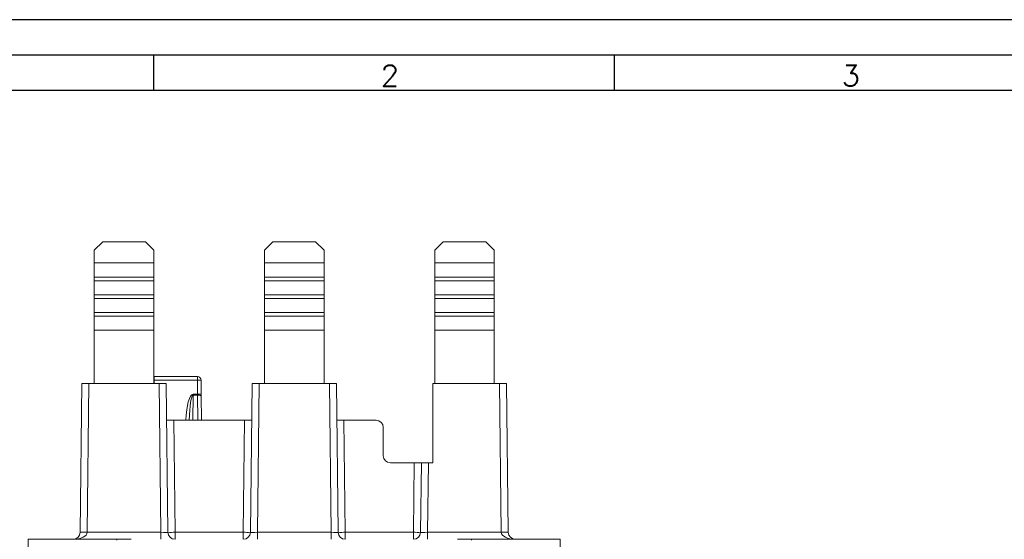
# Model space of a CAD drawing. Header units: millimetres. Extents: x 0 to 420, y 0 to 297.
# Tile 8 of 18: x 71 to 210, y 224 to 297. Entities that reach past the tile are written whole.
import ezdxf

# ---------------------------------------------------------------- set-up
doc = ezdxf.new("R2010")
doc.units = ezdxf.units.MM
doc.layers.add('FORMATO', color=7, linetype='Continuous')
doc.styles.add('SLDTEXTSTYLE0', font='ROMANS')

msp = doc.modelspace()

# ---------------------------------------------------------------- linework, layer by layer
at = {"color": 7, "linetype": 'Continuous', "lineweight": 15}
for p, q in [((82.871, 265.667), (81.671, 264.467)), ((82.871, 265.667), (88.871, 265.667)), ((90.071, 264.467), (88.871, 265.667)), ((106.871, 265.667), (105.671, 264.467)), ((106.871, 265.667), (112.871, 265.667)), ((114.071, 264.467), (112.871, 265.667)), ((130.871, 265.667), (129.671, 264.467)), ((130.871, 265.667), (136.871, 265.667)), ((138.071, 264.467), (136.871, 265.667)), ((81.671, 264.467), (81.671, 262.667)), ((90.071, 264.467), (90.071, 262.667)), ((105.671, 264.467), (105.671, 262.667)), ((114.071, 264.467), (114.071, 262.667)), ((129.671, 264.467), (129.671, 262.667)), ((138.071, 264.467), (138.071, 262.667)), ((81.671, 262.667), (81.671, 260.667)), ((81.671, 262.667), (90.071, 262.667)), ((90.071, 262.667), (90.071, 260.667)), ((105.671, 262.667), (105.671, 260.667)), ((105.671, 262.667), (114.071, 262.667)), ((114.071, 262.667), (114.071, 260.667)), ((129.671, 262.667), (129.671, 260.667)), ((129.671, 262.667), (138.071, 262.667)), ((138.071, 262.667), (138.071, 260.667)), ((81.671, 260.667), (90.071, 260.667)), ((81.671, 260.667), (81.671, 260.167)), ((81.671, 260.167), (81.671, 258.167)), ((81.671, 260.167), (90.071, 260.167)), ((90.071, 260.667), (90.071, 260.167)), ((90.071, 260.167), (90.071, 258.167)), ((105.671, 260.667), (114.071, 260.667)), ((105.671, 260.667), (105.671, 260.167)), ((105.671, 260.167), (105.671, 258.167)), ((105.671, 260.167), (114.071, 260.167)), ((114.071, 260.667), (114.071, 260.167)), ((114.071, 260.167), (114.071, 258.167)), ((129.671, 260.667), (138.071, 260.667)), ((129.671, 260.667), (129.671, 260.167)), ((129.671, 260.167), (129.671, 258.167)), ((129.671, 260.167), (138.071, 260.167)), ((138.071, 260.667), (138.071, 260.167)), ((138.071, 260.167), (138.071, 258.167)), ((81.671, 258.167), (90.071, 258.167)), ((81.671, 258.167), (81.671, 257.667)), ((81.671, 257.667), (81.671, 255.667)), ((81.671, 257.667), (90.071, 257.667)), ((90.071, 258.167), (90.071, 257.667)), ((90.071, 257.667), (90.071, 255.667)), ((105.671, 258.167), (114.071, 258.167)), ((105.671, 258.167), (105.671, 257.667)), ((105.671, 257.667), (105.671, 255.667)), ((105.671, 257.667), (114.071, 257.667)), ((114.071, 258.167), (114.071, 257.667)), ((114.071, 257.667), (114.071, 255.667)), ((129.671, 258.167), (138.071, 258.167)), ((129.671, 258.167), (129.671, 257.667)), ((129.671, 257.667), (138.071, 257.667)), ((129.671, 257.667), (129.671, 255.667)), ((138.071, 258.167), (138.071, 257.667)), ((138.071, 257.667), (138.071, 255.667)), ((81.671, 255.667), (90.071, 255.667)), ((81.671, 255.667), (81.671, 255.167)), ((90.071, 255.667), (90.071, 255.167)), ((105.671, 255.667), (114.071, 255.667)), ((105.671, 255.667), (105.671, 255.167)), ((114.071, 255.667), (114.071, 255.167)), ((129.671, 255.667), (138.071, 255.667)), ((129.671, 255.667), (129.671, 255.167)), ((138.071, 255.667), (138.071, 255.167)), ((81.671, 255.167), (81.671, 253.167)), ((81.671, 255.167), (90.071, 255.167)), ((90.071, 255.167), (90.071, 253.167)), ((105.671, 255.167), (105.671, 253.167)), ((105.671, 255.167), (114.071, 255.167)), ((114.071, 255.167), (114.071, 253.167)), ((129.671, 255.167), (138.071, 255.167)), ((129.671, 255.167), (129.671, 253.167)), ((138.071, 255.167), (138.071, 253.167)), ((81.671, 253.167), (90.071, 253.167)), ((81.671, 253.167), (81.671, 245.667)), ((90.071, 253.167), (90.071, 245.667)), ((105.671, 253.167), (114.071, 253.167)), ((105.671, 253.167), (105.671, 245.667)), ((114.071, 253.167), (114.071, 245.667)), ((129.671, 253.167), (129.671, 245.667)), ((129.671, 253.167), (138.071, 253.167)), ((138.071, 253.167), (138.071, 245.667)), ((90.117, 246.628), (90.071, 246.625)), ((96.225, 246.628), (90.117, 246.628)), ((96.225, 246.132), (90.117, 246.132)), ((96.242, 244.129), (96.225, 246.132)), ((96.725, 246.132), (96.742, 244.129)), ((79.682, 224.656), (79.921, 245.667)), ((79.921, 245.667), (80.921, 245.667)), ((80.921, 245.667), (80.682, 224.656)), ((80.921, 245.667), (90.821, 245.667)), ((91.059, 224.656), (90.821, 245.667)), ((90.821, 245.667), (91.821, 245.667)), ((91.821, 245.667), (92.059, 224.656)), ((103.682, 224.656), (103.921, 245.667)), ((103.921, 245.667), (104.921, 245.667)), ((104.921, 245.667), (104.682, 224.656)), ((104.921, 245.667), (114.821, 245.667)), ((115.059, 224.656), (114.821, 245.667)), ((114.821, 245.667), (115.821, 245.667)), ((115.821, 245.667), (116.059, 224.656)), ((129.422, 245.667), (138.821, 245.667)), ((129.422, 234.467), (129.422, 245.667)), ((139.059, 224.656), (138.821, 245.667)), ((138.821, 245.667), (139.821, 245.667)), ((139.821, 245.667), (140.059, 224.656)), ((95.597, 244.01), (95.597, 244.129)), ((95.597, 244.129), (96.242, 244.129)), ((96.244, 244.01), (95.597, 244.01)), ((96.244, 244.01), (96.242, 244.129)), ((96.744, 243.891), (96.742, 244.129)), ((96.744, 243.891), (96.774, 240.467)), ((91.88, 240.467), (92.88, 240.467)), ((92.88, 240.467), (93.059, 224.658)), ((92.88, 240.467), (102.862, 240.467)), ((102.682, 224.658), (102.862, 240.467)), ((102.862, 240.467), (103.862, 240.467)), ((115.88, 240.467), (116.88, 240.467)), ((116.88, 240.467), (117.059, 224.658)), ((116.88, 240.467), (121.422, 240.467)), ((122.422, 239.467), (122.422, 235.467)), ((126.793, 234.467), (123.422, 234.467)), ((126.682, 224.658), (126.793, 234.467)), ((126.793, 234.467), (127.793, 234.467)), ((127.682, 224.656), (127.793, 234.467)), ((128.793, 234.467), (127.793, 234.467)), ((128.793, 234.467), (128.682, 224.656)), ((129.422, 234.467), (128.793, 234.467)), ((72.305, 216.167), (72.371, 223.667)), ((84.871, 223.667), (72.371, 223.667)), ((80.682, 224.656), (91.059, 224.656)), ((84.87, 223.546), (84.871, 223.667)), ((85.111, 223.667), (84.871, 223.667)), ((85.111, 223.667), (86.871, 223.667)), ((91.059, 223.667), (91.059, 224.656)), ((93.059, 223.667), (93.059, 224.658)), ((93.059, 224.658), (102.682, 224.658)), ((102.682, 223.667), (102.682, 224.658)), ((104.682, 224.656), (104.682, 223.667)), ((104.682, 224.656), (115.059, 224.656)), ((115.059, 223.667), (115.059, 224.656)), ((117.059, 223.667), (117.059, 224.658)), ((117.059, 224.658), (126.682, 224.658)), ((126.682, 223.667), (126.682, 224.658)), ((128.682, 224.656), (128.682, 223.667)), ((128.682, 224.656), (139.059, 224.656)), ((132.871, 223.667), (134.631, 223.667)), ((134.871, 223.667), (134.631, 223.667)), ((134.872, 223.546), (134.871, 223.667)), ((147.371, 223.667), (134.871, 223.667)), ((147.436, 216.167), (147.371, 223.667))]:
    msp.add_line(p, q, dxfattribs=at)
at = {"color": 8, "linetype": 'Continuous', "lineweight": 15}
for p, q in [((90.117, 246.132), (90.071, 246.132)), ((90.117, 246.132), (90.113, 245.667)), ((90.117, 246.628), (90.117, 246.132)), ((96.225, 246.628), (96.225, 246.132)), ((95.597, 244.01), (95.566, 240.467)), ((96.275, 240.467), (96.244, 244.01))]:
    msp.add_line(p, q, dxfattribs=at)
at = {"color": 7, "linetype": 'Continuous', "lineweight": 15}
for centre, radius, start, end in [((96.225, 246.128), 0.5, 0.5, 90), ((96.475, 231.807), 14.327, 89.0002, 90.9998), ((96.492, 229.804), 14.327, 89.0002, 90.9998), ((96.366, 243.412), 0.61, 51.75465, 101.54774), ((121.422, 239.467), 1, 0, 90), ((123.422, 235.467), 1, 180, 270), ((78.682, 224.667), 1, 270, 359.34894), ((80.182, 202.652), 22.009, 88.69833, 91.30167), ((92.484, 253.306), 28.654, 269.15128, 271.15084), ((93.059, 224.667), 1, 180.65106, 270), ((103.257, 253.306), 28.654, 268.84916, 270.84872), ((102.682, 224.667), 1, 270, 359.34894), ((116.484, 253.306), 28.654, 269.15128, 271.15084), ((117.059, 224.667), 1, 180.65106, 270), ((127.257, 253.306), 28.654, 268.84916, 270.84872), ((126.682, 224.667), 1, 270, 359.34894), ((139.559, 202.652), 22.009, 88.69833, 91.30167), ((141.059, 224.667), 1, 180.65106, 270)]:
    msp.add_arc(centre, radius, start, end, dxfattribs=at)
at = {"color": 8, "linetype": 'Continuous', "lineweight": 15}
for centre, major_axis, ratio, start_param, end_param in [((95.563, 239.919), (0.037, 4.21), 0.2375399, 0.0020686, 1.4423319), ((95.563, 239.923), (0.036, 4.087), 0.1223445, 0.0020696, 1.4384549)]:
    msp.add_ellipse(centre, major_axis=major_axis, ratio=ratio, start_param=start_param, end_param=end_param, dxfattribs=at)
at = {"color": 7, "linetype": 'Continuous', "lineweight": 15}
for centre, major_axis, ratio, start_param, end_param in [((78.682, 224.667), (2, 0), 0.5, 4.712389, 6.2718222), ((91.059, 224.667), (1, -0.011), 0.0113563, 4.7127762, 6.2834434), ((104.682, 224.667), (1, 0.011), 0.0113563, 3.1413345, 4.7120017), ((115.059, 224.667), (1, -0.011), 0.0113563, 4.7127762, 6.2834434), ((128.682, 224.667), (1, 0.011), 0.0113563, 3.1413345, 4.7120017), ((141.059, 224.667), (2, 0), 0.5, 3.1529558, 4.712389)]:
    msp.add_ellipse(centre, major_axis=major_axis, ratio=ratio, start_param=start_param, end_param=end_param, dxfattribs=at)
at = {"layer": 'FORMATO'}
for p, q in [((420, 297), (0, 297)), ((415, 292), (25, 292)), ((90, 292), (90, 287)), ((155, 292), (155, 287)), ((415, 287), (25, 287))]:
    msp.add_line(p, q, dxfattribs=at)

# ---------------------------------------------------------------- texts
at = {"layer": 'FORMATO', "char_height": 3, "attachment_point": 2, "style": 'SLDTEXTSTYLE0'}
for s, insert in [('2', (123.354, 290.597)), ('3', (188.354, 290.597))]:
    msp.add_mtext(s, dxfattribs=dict(at, insert=insert))

doc.saveas('drawing.dxf')
